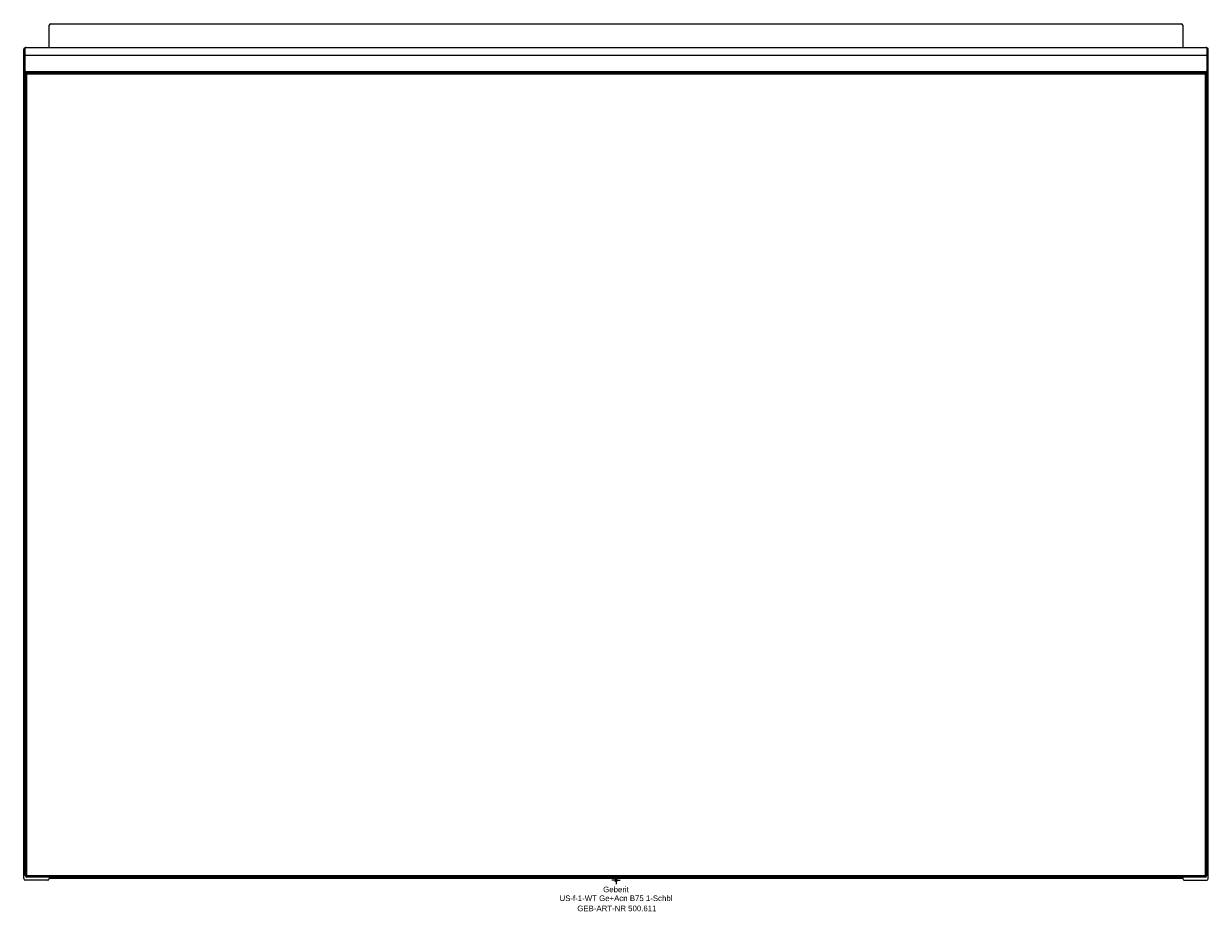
# Model space of a CAD drawing. Header units: millimetres. Extents: x -370 to 370, y -19 to 535.
import ezdxf
from ezdxf.enums import TextEntityAlignment as Align

# ---------------------------------------------------------------- set-up
doc = ezdxf.new("R2010")
doc.units = ezdxf.units.MM
doc.layers.get('0').update_dxf_attribs({"linetype": 'CONTINUOUS'})
for name, color, linetype, lineweight in [('Arbeitspunkt(DIN)', 7, 'CONTINUOUS', 25), ('GEB-ART-NR', 1, 'CONTINUOUS', 18), ('GEB-BEZUG', 2, 'CONTINUOUS', 25), ('GEB-TEXT', 5, 'CONTINUOUS', 18)]:
    doc.layers.add(name, color=color, linetype=linetype, lineweight=lineweight)
doc.layers.add('GEB-KONTUR-A', color=5, linetype='CONTINUOUS')
doc.styles.get("Standard").update_dxf_attribs({"font": 'arial.ttf'})

# ---------------------------------------------------------------- blocks, each defined once
blk = doc.blocks.new('Einfügepunkt')
at = {"layer": 'GEB-BEZUG'}
for p, q in [((-0.71, -0.71), (0.71, 0.71)), ((-0.71, 0.71), (0.71, -0.71))]:
    blk.add_line(p, q, dxfattribs=at)

msp = doc.modelspace()

# ---------------------------------------------------------------- linework, layer by layer
at = {"layer": 'Arbeitspunkt(DIN)', "ltscale": 25}
for q in [(-2.5, 0), (0, 2.5), (0, -2.5), (2.5, 0)]:
    msp.add_line((0, 0), q, dxfattribs=at)
at = {"layer": 'GEB-KONTUR-A', "ltscale": 25}
for p, q in [((-354, 520.2), (-354, 534)), ((-353, 535), (353, 535)), ((354, 534), (354, 520.2)), ((-370, 1), (-370, 519)), ((-369, 520), (-368.9, 520)), ((-369, 515.7), (-369, 519.7)), ((-368.5, 520.2), (368.5, 520.2)), ((369, 520), (368.9, 520)), ((369, 519.7), (369, 515.7)), ((370, 1), (370, 519)), ((-369, 505.41), (-369, 515.7)), ((368.5, 515.2), (-368.5, 515.2)), ((369, 515.7), (369, 505.41)), ((-369, 504.7), (-369, 505.41)), ((-369, 3), (-369, 504.7)), ((-368.75, 503.5), (-368.25, 504)), ((-368.25, 503.5), (-368.75, 503.5)), ((-368.75, 3), (-368.75, 503.5)), ((-368.5, 505.2), (368.5, 505.2)), ((368.5, 504.2), (-368.5, 504.2)), ((-368.25, 503.5), (-368.25, 504)), ((-368.25, 504), (368.25, 504)), ((368.25, 503.5), (-368.25, 503.5)), ((-368.25, 503.5), (-368.25, 3)), ((368.25, 504), (368.75, 503.5)), ((368.25, 504), (368.25, 503.5)), ((368.75, 503.5), (368.25, 503.5)), ((368.25, 3), (368.25, 503.5)), ((368.75, 503.5), (368.75, 3)), ((369, 505.41), (369, 504.7)), ((369, 504.7), (369, 3)), ((-355, 0), (-369, 0)), ((-368.25, 2.5), (-368.75, 3)), ((-368.25, 3), (-368.75, 3)), ((-368.25, 2.5), (-368.25, 3)), ((-368.25, 3), (368.25, 3)), ((368.25, 2.5), (-368.25, 2.5)), ((368, 2), (-368, 2)), ((-354, 1), (-353, 2)), ((-354, 2), (-354, 1)), ((354, 1), (-354, 1)), ((354, 1), (353, 2)), ((354, 2), (354, 1)), ((368.75, 3), (368.25, 2.5)), ((368.75, 3), (368.25, 3)), ((368.25, 3), (368.25, 2.5)), ((355, 0), (369, 0))]:
    msp.add_line(p, q, dxfattribs=at)
for centre, radius, start, end in [((-353, 534), 1, 90, 180), ((353, 534), 1, 0, 90), ((-369, 519), 1, 90, 180), ((-368.5, 519.7), 0.5, 90, 180), ((368.5, 519.7), 0.5, 0, 90), ((369, 519), 1, 0, 90), ((-368.5, 515.7), 0.5, 180, 270), ((368.5, 515.7), 0.5, 270, 0), ((-368.5, 504.7), 0.5, 180, 270), ((368.5, 504.7), 0.5, 270, 0), ((-369, 1), 1, 180, 270), ((-368, 3), 1, 180, 270), ((-355, 1), 1, 270, 0), ((355, 1), 1, 180, 270), ((368, 3), 1, 270, 0), ((369, 1), 1, 270, 0)]:
    msp.add_arc(centre, radius, start, end, dxfattribs=at)
for centre, start_param, end_param in [((-368.5, 505.41), 3.141593, 4.712389), ((368.5, 505.41), 4.712389, 6.283185)]:
    msp.add_ellipse(centre, major_axis=(0.5, 0), ratio=0.414214, start_param=start_param, end_param=end_param, dxfattribs=at)

# ---------------------------------------------------------------- block references
at = {"ltscale": 25}
msp.add_blockref('Einfügepunkt', (0, 0), dxfattribs=at)

# ---------------------------------------------------------------- texts
at = {"layer": 'GEB-ART-NR'}
msp.add_text('GEB-ART-NR 500.611', height=3.5, dxfattribs=at).set_placement((0.55, -19.34), align=Align.CENTER)
at = {"layer": 'GEB-TEXT'}
for s, p in [('Geberit', (0, -7.5)), ('US-f-1-WT Ge+Acn B75 1-Schbl', (0, -13))]:
    msp.add_text(s, height=3.5, dxfattribs=at).set_placement(p, align=Align.CENTER)

doc.saveas('drawing.dxf')
